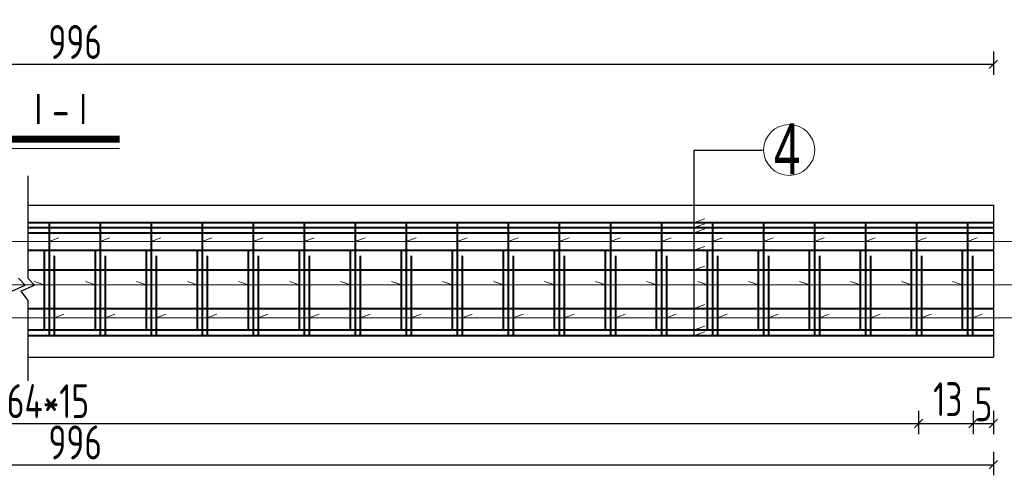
# Model space of a CAD drawing. Header units: inches. Extents: x 112594 to 193184, y 44995 to 116598.
# Tile 112 of 153: x 188067 to 188646, y 71246 to 71514. Entities that reach past the tile are written whole.
import ezdxf

# ---------------------------------------------------------------- set-up
doc = ezdxf.new("R2010")
doc.units = ezdxf.units.IN
doc.header["$MEASUREMENT"] = 0
doc.linetypes.add('CENTER', pattern=[50.8, 31.75, -6.35, 6.35, -6.35])
doc.layers.get('0').update_dxf_attribs({"lineweight": 15})
for name, color, linetype, lineweight in [('2', 5, 'CENTER', 18), ('标注', 7, 'Continuous', 18), ('粗线', 1, 'Continuous', 40), ('细实线', 4, 'Continuous', 25)]:
    doc.layers.add(name, color=color, linetype=linetype, lineweight=lineweight)
doc.layers.add('LOCKUP', color=7, linetype='Continuous')
doc.styles.add('hz-e', font='hztxt_e.shx', dxfattribs={"width": 0.75, "bigfont": 'hztxt.shx'})
doc.styles.add('HZTXT', font='tssdeng.shx', dxfattribs={"width": 0.75, "bigfont": 'hztxt.shx'})
doc.dimstyles.new('ISO-100', dxfattribs={"dimtxt": 20, "dimasz": 10, "dimexe": 12.5, "dimexo": 6.25, "dimgap": 6.25, "dimtad": 1, "dimdec": 0, "dimdsep": 46, "dimtxsty": 'HZTXT', "dimblk": 'OBLIQUE', "dimcen": 2.5, "dimadec": 0, "dimazin": 0, "dimtfac": 1, "dimtdec": 0, "dimtmove": 2, "dimatfit": 3, "dimldrblk": 'OBLIQUE', "dimfxl": 15, "dimfxlon": 1, "dimarcsym": 0})

# ---------------------------------------------------------------- blocks, each defined once
blk = doc.blocks.new('_Oblique')
at = {"color": 0, "linetype": 'ByBlock', "lineweight": -2}
blk.add_line((-0.5, -0.5), (0.5, 0.5), dxfattribs=at)
blk = doc.blocks.new('*D1869')
at = {"layer": '细实线', "color": 0, "lineweight": -2}
for p, q in [((187559.45, 71495.25), (187559.45, 71481.5)), ((188639.39, 71495.25), (188639.39, 71481.5)), ((187559.45, 71487.75), (188639.39, 71487.75))]:
    blk.add_line(p, q, dxfattribs=at)
at = {"layer": '细实线', "color": 0, "lineweight": -2, "xscale": 5, "yscale": 5, "zscale": 5, "rotation": 180}
blk.add_blockref('_Oblique', (187559.45, 71487.75), dxfattribs=at)
at = {"layer": '细实线', "color": 0, "lineweight": -2, "xscale": 5, "yscale": 5, "zscale": 5}
blk.add_blockref('_Oblique', (188639.39, 71487.75), dxfattribs=at)
at = {"layer": '细实线', "color": 0, "insert": (188099.42, 71500.88), "char_height": 20, "attachment_point": 5, "style": 'HZTXT'}
blk.add_mtext('996', dxfattribs=at)
blk = doc.blocks.new('*D1871')
at = {"layer": '细实线', "color": 0, "lineweight": -2}
for p, q in [((187571.45, 71283.74), (187571.45, 71269.99)), ((188595.39, 71283.74), (188595.39, 71269.99)), ((187571.45, 71276.24), (188595.39, 71276.24))]:
    blk.add_line(p, q, dxfattribs=at)
at = {"layer": '细实线', "color": 0, "lineweight": -2, "xscale": 5, "yscale": 5, "zscale": 5, "rotation": 180}
blk.add_blockref('_Oblique', (187571.45, 71276.24), dxfattribs=at)
at = {"layer": '细实线', "color": 0, "lineweight": -2, "xscale": 5, "yscale": 5, "zscale": 5}
blk.add_blockref('_Oblique', (188595.39, 71276.24), dxfattribs=at)
at = {"layer": '细实线', "color": 0, "insert": (188083.42, 71289.37), "char_height": 20, "attachment_point": 5, "style": 'HZTXT'}
blk.add_mtext('64*15', dxfattribs=at)
blk = doc.blocks.new('*D1872')
at = {"layer": '细实线', "color": 0, "lineweight": -2}
for p, q in [((188627.39, 71283.74), (188627.39, 71269.99)), ((188639.39, 71283.74), (188639.39, 71269.99)), ((188627.39, 71276.24), (188639.39, 71276.24))]:
    blk.add_line(p, q, dxfattribs=at)
at = {"layer": '细实线', "color": 0, "lineweight": -2, "xscale": 5, "yscale": 5, "zscale": 5, "rotation": 180}
blk.add_blockref('_Oblique', (188627.39, 71276.24), dxfattribs=at)
at = {"layer": '细实线', "color": 0, "lineweight": -2, "xscale": 5, "yscale": 5, "zscale": 5}
blk.add_blockref('_Oblique', (188639.39, 71276.24), dxfattribs=at)
at = {"layer": '细实线', "color": 0, "insert": (188633.58, 71287.57), "char_height": 20, "attachment_point": 5, "style": 'HZTXT'}
blk.add_mtext('5', dxfattribs=at)
blk = doc.blocks.new('*D1874')
at = {"layer": '细实线', "color": 0, "lineweight": -2}
for p, q in [((188595.39, 71283.74), (188595.39, 71269.99)), ((188627.39, 71283.74), (188627.39, 71269.99)), ((188595.39, 71276.24), (188627.39, 71276.24))]:
    blk.add_line(p, q, dxfattribs=at)
at = {"layer": '细实线', "color": 0, "lineweight": -2, "xscale": 5, "yscale": 5, "zscale": 5, "rotation": 180}
blk.add_blockref('_Oblique', (188595.39, 71276.24), dxfattribs=at)
at = {"layer": '细实线', "color": 0, "lineweight": -2, "xscale": 5, "yscale": 5, "zscale": 5}
blk.add_blockref('_Oblique', (188627.39, 71276.24), dxfattribs=at)
at = {"layer": '细实线', "color": 0, "insert": (188612.58, 71290.51), "char_height": 20, "attachment_point": 5, "style": 'HZTXT'}
blk.add_mtext('13', dxfattribs=at)
blk = doc.blocks.new('*D1875')
at = {"layer": '细实线', "color": 0, "lineweight": -2}
for p, q in [((187559.45, 71259.44), (187559.45, 71245.69)), ((188639.39, 71259.44), (188639.39, 71245.69)), ((187559.45, 71251.94), (188639.39, 71251.94))]:
    blk.add_line(p, q, dxfattribs=at)
at = {"layer": '细实线', "color": 0, "lineweight": -2, "xscale": 5, "yscale": 5, "zscale": 5, "rotation": 180}
blk.add_blockref('_Oblique', (187559.45, 71251.94), dxfattribs=at)
at = {"layer": '细实线', "color": 0, "lineweight": -2, "xscale": 5, "yscale": 5, "zscale": 5}
blk.add_blockref('_Oblique', (188639.39, 71251.94), dxfattribs=at)
at = {"layer": '细实线', "color": 0, "insert": (188099.42, 71265.06), "char_height": 20, "attachment_point": 5, "style": 'HZTXT'}
blk.add_mtext('996', dxfattribs=at)

msp = doc.modelspace()

# ---------------------------------------------------------------- linework, layer by layer
for p, q in [((188463.47789, 71394.56981), (188469.61807, 71396.76904)), ((188463.47789, 71391.54382), (188469.61807, 71393.74304)), ((188463.47789, 71391.54382), (188466.70356, 71392.69915)), ((188463.47789, 71388.56981), (188469.61807, 71390.76904)), ((188463.47789, 71388.56981), (188466.70356, 71389.72515)), ((187568.13124, 71383.44945), (188676.13787, 71383.44945)), ((188084.11975, 71383.44945), (188089.85351, 71385.50311)), ((188114.11975, 71383.44945), (188119.85351, 71385.50311)), ((188144.11975, 71383.44945), (188149.85351, 71385.50311)), ((188174.11975, 71383.44945), (188179.85351, 71385.50311)), ((188204.11975, 71383.44945), (188209.85351, 71385.50311)), ((188234.11975, 71383.44945), (188239.85351, 71385.50311)), ((188264.11975, 71383.44945), (188269.85351, 71385.50311)), ((188294.11975, 71383.44945), (188299.85351, 71385.50311)), ((188324.11975, 71383.44945), (188329.85351, 71385.50311)), ((188354.11975, 71383.44945), (188359.85351, 71385.50311)), ((188384.11975, 71383.44945), (188389.85351, 71385.50311)), ((188414.11975, 71383.44945), (188419.85351, 71385.50311)), ((188444.11975, 71383.44945), (188449.85351, 71385.50311)), ((188474.11975, 71383.44945), (188479.85351, 71385.50311)), ((188504.11975, 71383.44945), (188509.85351, 71385.50311)), ((188534.11975, 71383.44945), (188539.85351, 71385.50311)), ((188564.11975, 71383.44945), (188569.85351, 71385.50311)), ((188594.11975, 71383.44945), (188599.85351, 71385.50311)), ((188624.11975, 71383.44945), (188629.85351, 71385.50311)), ((188463.47789, 71378.3095), (188469.61807, 71380.50873)), ((188463.47789, 71378.3095), (188466.70356, 71379.46484)), ((188463.47789, 71366.72492), (188469.61807, 71368.92415)), ((188463.47789, 71366.72492), (188466.70356, 71367.88026)), ((187568.13124, 71357.85716), (188676.13787, 71357.85716)), ((188081.1117, 71357.85716), (188075.37794, 71359.91081)), ((188081.1117, 71357.85716), (188077.88603, 71359.01249)), ((188111.1117, 71357.85716), (188105.37794, 71359.91081)), ((188111.1117, 71357.85716), (188107.88603, 71359.01249)), ((188141.1117, 71357.85716), (188135.37794, 71359.91081)), ((188141.1117, 71357.85716), (188137.88603, 71359.01249)), ((188171.1117, 71357.85716), (188165.37794, 71359.91081)), ((188171.1117, 71357.85716), (188167.88603, 71359.01249)), ((188201.1117, 71357.85716), (188195.37794, 71359.91081)), ((188201.1117, 71357.85716), (188197.88603, 71359.01249)), ((188231.1117, 71357.85716), (188225.37794, 71359.91081)), ((188231.1117, 71357.85716), (188227.88603, 71359.01249)), ((188261.1117, 71357.85716), (188255.37794, 71359.91081)), ((188261.1117, 71357.85716), (188257.88603, 71359.01249)), ((188291.1117, 71357.85716), (188285.37794, 71359.91081)), ((188291.1117, 71357.85716), (188287.88603, 71359.01249)), ((188321.1117, 71357.85716), (188315.37794, 71359.91081)), ((188321.1117, 71357.85716), (188317.88603, 71359.01249)), ((188351.1117, 71357.85716), (188345.37794, 71359.91081)), ((188351.1117, 71357.85716), (188347.88603, 71359.01249)), ((188381.1117, 71357.85716), (188375.37794, 71359.91081)), ((188381.1117, 71357.85716), (188377.88603, 71359.01249)), ((188411.1117, 71357.85716), (188405.37794, 71359.91081)), ((188411.1117, 71357.85716), (188407.88603, 71359.01249)), ((188441.1117, 71357.85716), (188435.37794, 71359.91081)), ((188441.1117, 71357.85716), (188437.88603, 71359.01249)), ((188471.1117, 71357.85716), (188465.37794, 71359.91081)), ((188471.1117, 71357.85716), (188467.88603, 71359.01249)), ((188501.1117, 71357.85716), (188495.37794, 71359.91081)), ((188501.1117, 71357.85716), (188497.88603, 71359.01249)), ((188531.1117, 71357.85716), (188525.37794, 71359.91081)), ((188531.1117, 71357.85716), (188527.88603, 71359.01249)), ((188561.1117, 71357.85716), (188555.37794, 71359.91081)), ((188561.1117, 71357.85716), (188557.88603, 71359.01249)), ((188591.1117, 71357.85716), (188585.37794, 71359.91081)), ((188591.1117, 71357.85716), (188587.88603, 71359.01249)), ((188621.1117, 71357.85716), (188615.37794, 71359.91081)), ((188463.47789, 71343.99475), (188469.61807, 71346.19398)), ((188463.47789, 71343.99475), (188466.70356, 71345.15009)), ((187568.13124, 71338.4741), (188676.13787, 71338.4741)), ((188087.05582, 71338.4741), (188092.78957, 71340.52775)), ((188087.05582, 71338.4741), (188090.28148, 71339.62943)), ((188117.05582, 71338.4741), (188122.78957, 71340.52775)), ((188117.05582, 71338.4741), (188120.28148, 71339.62943)), ((188147.05582, 71338.4741), (188152.78957, 71340.52775)), ((188147.05582, 71338.4741), (188150.28148, 71339.62943)), ((188177.05582, 71338.4741), (188182.78957, 71340.52775)), ((188177.05582, 71338.4741), (188180.28148, 71339.62943)), ((188207.05582, 71338.4741), (188212.78957, 71340.52775)), ((188207.05582, 71338.4741), (188210.28148, 71339.62943)), ((188237.05582, 71338.4741), (188242.78957, 71340.52775)), ((188237.05582, 71338.4741), (188240.28148, 71339.62943)), ((188267.05582, 71338.4741), (188272.78957, 71340.52775)), ((188267.05582, 71338.4741), (188270.28148, 71339.62943)), ((188297.05582, 71338.4741), (188302.78957, 71340.52775)), ((188297.05582, 71338.4741), (188300.28148, 71339.62943)), ((188327.05582, 71338.4741), (188332.78957, 71340.52775)), ((188327.05582, 71338.4741), (188330.28148, 71339.62943)), ((188357.05582, 71338.4741), (188362.78957, 71340.52775)), ((188357.05582, 71338.4741), (188360.28148, 71339.62943)), ((188387.05582, 71338.4741), (188392.78957, 71340.52775)), ((188387.05582, 71338.4741), (188390.28148, 71339.62943)), ((188417.05582, 71338.4741), (188422.78957, 71340.52775)), ((188417.05582, 71338.4741), (188420.28148, 71339.62943)), ((188447.05582, 71338.4741), (188452.78957, 71340.52775)), ((188447.05582, 71338.4741), (188450.28148, 71339.62943)), ((188477.05582, 71338.4741), (188482.78957, 71340.52775)), ((188477.05582, 71338.4741), (188480.28148, 71339.62943)), ((188507.05582, 71338.4741), (188512.78957, 71340.52775)), ((188507.05582, 71338.4741), (188510.28148, 71339.62943)), ((188537.05582, 71338.4741), (188542.78957, 71340.52775)), ((188537.05582, 71338.4741), (188540.28148, 71339.62943)), ((188567.05582, 71338.4741), (188572.78957, 71340.52775)), ((188567.05582, 71338.4741), (188570.28148, 71339.62943)), ((188597.05582, 71338.4741), (188602.78957, 71340.52775)), ((188597.05582, 71338.4741), (188600.28148, 71339.62943)), ((188627.05582, 71338.4741), (188632.78957, 71340.52775)), ((188627.05582, 71338.4741), (188630.28148, 71339.62943)), ((188463.47789, 71331.27232), (188469.61807, 71333.47155)), ((188463.47789, 71331.27232), (188466.70356, 71332.42766)), ((188463.47789, 71327.99475), (188469.61807, 71330.19398)), ((188463.47789, 71327.99475), (188466.70356, 71329.15009))]:
    msp.add_line(p, q)
at = {"layer": '2', "color": 7, "linetype": 'Continuous'}
msp.add_circle((188519.28192, 71437.28078), 15, dxfattribs=at)
at = {"layer": 'LOCKUP'}
for p, q in [((188463.47789, 71327.99475), (188463.47789, 71437.25312)), ((188463.47789, 71437.25312), (188503.6439, 71437.25312))]:
    msp.add_line(p, q, dxfattribs=at)
at = {"layer": '标注'}
msp.add_line((188059.59404, 71438.17502), (188125.53537, 71438.17502), dxfattribs=at)
at = {"layer": '标注', "const_width": 4}
msp.add_lwpolyline([(188059.59404, 71443.65734), (188125.53537, 71443.65734)], dxfattribs=at)
at = {"layer": '粗线'}
for p, q in [((188071.47026, 71394.56981), (188639.39035, 71394.56981)), ((188071.47026, 71391.54382), (188639.39035, 71391.54382)), ((188084.11975, 71394.56981), (188084.11975, 71327.99475)), ((188114.11975, 71394.56981), (188114.11975, 71327.99475)), ((188144.11975, 71394.56981), (188144.11975, 71327.99475)), ((188174.11975, 71394.56981), (188174.11975, 71327.99475)), ((188204.11975, 71394.56981), (188204.11975, 71327.99475)), ((188234.11975, 71394.56981), (188234.11975, 71327.99475)), ((188264.11975, 71394.56981), (188264.11975, 71327.99475)), ((188294.11975, 71394.56981), (188294.11975, 71327.99475)), ((188324.11975, 71394.56981), (188324.11975, 71327.99475)), ((188354.11975, 71394.56981), (188354.11975, 71327.99475)), ((188384.11975, 71394.56981), (188384.11975, 71327.99475)), ((188414.11975, 71394.56981), (188414.11975, 71327.99475)), ((188444.11975, 71394.56981), (188444.11975, 71327.99475)), ((188474.11975, 71394.56981), (188474.11975, 71327.99475)), ((188504.11975, 71394.56981), (188504.11975, 71327.99475)), ((188534.11975, 71394.56981), (188534.11975, 71327.99475)), ((188564.11975, 71394.56981), (188564.11975, 71327.99475)), ((188594.11975, 71394.56981), (188594.11975, 71327.99475)), ((188624.11975, 71394.56981), (188624.11975, 71327.99475)), ((188071.47026, 71388.56981), (188639.39035, 71388.56981)), ((188071.47026, 71378.3095), (188639.39035, 71378.3095)), ((188081.1117, 71378.3095), (188081.1117, 71331.27232)), ((188111.1117, 71378.3095), (188111.1117, 71331.27232)), ((188141.1117, 71378.3095), (188141.1117, 71331.27232)), ((188171.1117, 71378.3095), (188171.1117, 71331.27232)), ((188201.1117, 71378.3095), (188201.1117, 71331.27232)), ((188231.1117, 71378.3095), (188231.1117, 71331.27232)), ((188261.1117, 71378.3095), (188261.1117, 71331.27232)), ((188291.1117, 71378.3095), (188291.1117, 71331.27232)), ((188321.1117, 71378.3095), (188321.1117, 71331.27232)), ((188351.1117, 71378.3095), (188351.1117, 71331.27232)), ((188381.1117, 71378.3095), (188381.1117, 71331.27232)), ((188411.1117, 71378.3095), (188411.1117, 71331.27232)), ((188441.1117, 71378.3095), (188441.1117, 71331.27232)), ((188471.1117, 71378.3095), (188471.1117, 71331.27232)), ((188501.1117, 71378.3095), (188501.1117, 71331.27232)), ((188531.1117, 71378.3095), (188531.1117, 71331.27232)), ((188561.1117, 71378.3095), (188561.1117, 71331.27232)), ((188591.1117, 71378.3095), (188591.1117, 71331.27232)), ((188621.1117, 71378.3095), (188621.1117, 71331.27232)), ((188087.05582, 71374.9689), (188087.05582, 71327.99455)), ((188117.05582, 71374.9689), (188117.05582, 71327.99455)), ((188147.05582, 71374.9689), (188147.05582, 71327.99455)), ((188177.05582, 71374.9689), (188177.05582, 71327.99455)), ((188207.05582, 71374.9689), (188207.05582, 71327.99455)), ((188237.05582, 71374.9689), (188237.05582, 71327.99455)), ((188267.05582, 71374.9689), (188267.05582, 71327.99455)), ((188297.05582, 71374.9689), (188297.05582, 71327.99455)), ((188327.05582, 71374.9689), (188327.05582, 71327.99455)), ((188357.05582, 71374.9689), (188357.05582, 71327.99455)), ((188387.05582, 71374.9689), (188387.05582, 71327.99455)), ((188417.05582, 71374.9689), (188417.05582, 71327.99455)), ((188447.05582, 71374.9689), (188447.05582, 71327.99455)), ((188477.05582, 71374.9689), (188477.05582, 71327.99455)), ((188507.05582, 71374.9689), (188507.05582, 71327.99455)), ((188537.05582, 71374.9689), (188537.05582, 71327.99455)), ((188567.05582, 71374.9689), (188567.05582, 71327.99455)), ((188597.05582, 71374.9689), (188597.05582, 71327.99455)), ((188627.05582, 71374.9689), (188627.05582, 71327.99455)), ((188071.47026, 71366.72492), (188639.39035, 71366.72492)), ((188071.47026, 71343.99475), (188639.39035, 71343.99475)), ((188071.47026, 71331.27232), (188639.39035, 71331.27232)), ((188071.47026, 71327.99475), (188639.39035, 71327.99475))]:
    msp.add_line(p, q, dxfattribs=at)
at = {"layer": '细实线'}
for p, q in [((188071.47026, 71421.97863), (188071.47026, 71361.86618)), ((188071.47026, 71404.77405), (188639.39035, 71404.77405)), ((188639.39035, 71404.77405), (188639.39035, 71315.17405)), ((188070.04238, 71357.6156), (188066.11113, 71361.86618)), ((188075.40152, 71357.6156), (188071.47026, 71361.86618)), ((188062.06829, 71354.16738), (188070.04238, 71357.6156)), ((188067.42742, 71354.16738), (188075.40152, 71357.6156)), ((188067.42742, 71354.16738), (188071.47026, 71348.64426)), ((188071.47026, 71348.64426), (188071.47026, 71301.3638)), ((188071.47026, 71315.17405), (188639.39035, 71315.17405))]:
    msp.add_line(p, q, dxfattribs=at)

# ---------------------------------------------------------------- texts
at = {"style": 'hz-e', "width": 0.7}
msp.add_text('4', height=30, dxfattribs=at).set_placement((188510.2775, 71422.87343))
at = {"layer": '标注', "style": 'HZTXT', "width": 0.8}
msp.add_text('Ⅰ-Ⅰ', height=20, dxfattribs=at).set_placement((188069.71876, 71450.70812))

# ---------------------------------------------------------------- dimensions: what is measured, and where the dimension line sits
at = {"layer": '细实线'}
for base, p1, p2, text, picture, middle in [((188639.39035, 71487.75391), (187559.45209, 71511.33801), (188639.39035, 71511.33801), '996', '*D1869', (188099.42122, 71500.87891)), ((188595.39035, 71276.24021), (187571.45209, 71315.17405), (188595.39035, 71315.17405), '64*15', '*D1871', (188083.42122, 71289.36521)), ((188639.39035, 71251.93846), (187559.45209, 71263.74021), (188639.39035, 71263.74021), '996', '*D1875', (188099.42122, 71265.06346))]:
    dim = msp.add_linear_dim(base=base, p1=p1, p2=p2, text=text, dimstyle='ISO-100', override={"dimscale": 0.5, "dimtxt": 40, "dimlfac": 0.5}, dxfattribs=at)
    dim.commit()
    dim.dimension.update_dxf_attribs({"geometry": picture, "text_midpoint": middle})
for base, p1, p2, text, picture, middle in [((188627.39035, 71276.24021), (188595.39035, 71315.17405), (188627.39035, 71315.17405), '13', '*D1874', (188612.57928, 71290.51159)), ((188639.39035, 71276.24021), (188627.39035, 71315.17405), (188639.39035, 71315.17405), '5', '*D1872', (188633.57904, 71287.5706))]:
    dim = msp.add_linear_dim(base=base, p1=p1, p2=p2, text=text, dimstyle='ISO-100', override={"dimscale": 0.5, "dimtxt": 40, "dimlfac": 0.5}, dxfattribs=at)
    dim.commit()
    dim.dimension.update_dxf_attribs({"geometry": picture, "text_midpoint": middle, "dimtype": 160})

doc.saveas('drawing.dxf')
